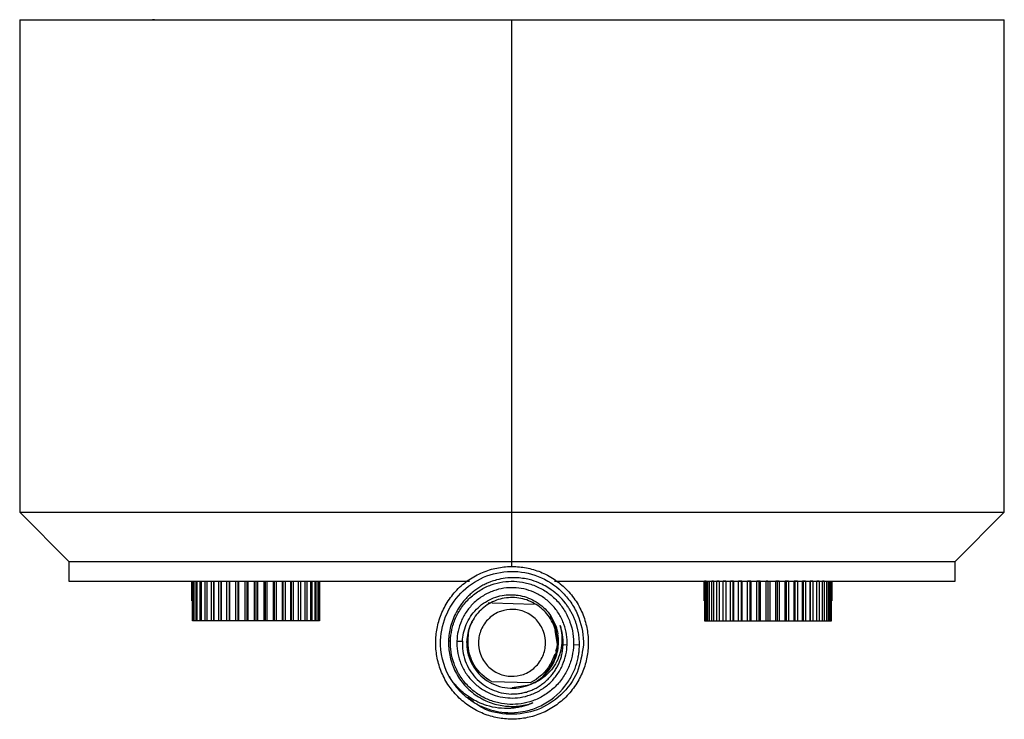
# Paper-space layout '_Superior' of a CAD drawing. Header units: millimetres. Extents: x 591 to 811, y -323 to 87.
# Tile 1 of 2: x 651 to 751, y -323 to -252. Entities that reach past the tile are written whole.
import ezdxf

# ---------------------------------------------------------------- set-up
doc = ezdxf.new("R2010")
doc.units = ezdxf.units.MM

psp = doc.layouts.new('_Superior')

# ---------------------------------------------------------------- linework, layer by layer
at = {"color": 7, "linetype": 'Continuous', "lineweight": 25}
for p, q in [((651, -251.75), (651, -301.75)), ((701, -307.25), (701, -251.75)), ((751, -301.75), (751, -251.75)), ((651, -301.75), (656, -306.75)), ((746, -306.75), (751, -301.75)), ((656, -306.75), (656, -308.75)), ((746, -308.75), (746, -306.75)), ((668.5, -310.75), (668.5, -308.75)), ((668.507, -308.75), (668.507, -310.75)), ((668.534, -312.75), (668.534, -308.75)), ((668.625, -308.75), (668.625, -312.75)), ((668.706, -312.75), (668.706, -308.75)), ((668.885, -308.75), (668.885, -312.75)), ((669.019, -312.75), (669.019, -308.75)), ((669.282, -308.75), (669.282, -312.75)), ((669.282, -308.75), (669.465, -308.75)), ((669.465, -312.75), (669.465, -308.75)), ((669.806, -308.75), (669.806, -312.75)), ((669.806, -308.75), (670.034, -308.75)), ((670.034, -312.75), (670.034, -308.75)), ((670.446, -308.75), (670.715, -308.75)), ((670.446, -308.75), (670.446, -312.75)), ((670.705, -308.75), (670.705, -312.75)), ((670.715, -312.75), (670.715, -308.75)), ((671.189, -308.75), (671.491, -308.75)), ((671.189, -308.75), (671.189, -312.75)), ((671.443, -308.75), (671.443, -312.75)), ((671.491, -312.75), (671.491, -308.75)), ((672.016, -308.75), (672.346, -308.75)), ((672.016, -308.75), (672.016, -312.75)), ((672.26, -308.75), (672.26, -312.75)), ((672.346, -312.75), (672.346, -308.75)), ((672.91, -308.75), (673.26, -308.75)), ((672.91, -308.75), (672.91, -312.75)), ((673.139, -308.75), (673.139, -312.75)), ((673.26, -312.75), (673.26, -308.75)), ((673.851, -308.75), (674.213, -308.75)), ((673.851, -308.75), (673.851, -312.75)), ((674.059, -308.75), (674.059, -312.75)), ((674.213, -312.75), (674.213, -308.75)), ((674.817, -308.75), (674.817, -312.75)), ((675, -308.75), (675, -312.75)), ((675, -308.75), (675.183, -308.75)), ((675.183, -312.75), (675.183, -308.75)), ((675.787, -308.75), (675.787, -312.75)), ((675.787, -308.75), (676.149, -308.75)), ((675.941, -308.75), (675.941, -312.75)), ((676.149, -312.75), (676.149, -308.75)), ((676.74, -308.75), (676.74, -312.75)), ((676.74, -308.75), (677.09, -308.75)), ((676.861, -308.75), (676.861, -312.75)), ((677.09, -312.75), (677.09, -308.75)), ((677.654, -308.75), (677.654, -312.75)), ((677.654, -308.75), (677.984, -308.75)), ((677.74, -308.75), (677.74, -312.75)), ((677.984, -312.75), (677.984, -308.75)), ((678.509, -308.75), (678.509, -312.75)), ((678.509, -308.75), (678.811, -308.75)), ((678.557, -308.75), (678.557, -312.75)), ((678.811, -312.75), (678.811, -308.75)), ((679.285, -308.75), (679.285, -312.75)), ((679.285, -308.75), (679.554, -308.75)), ((679.295, -308.75), (679.295, -312.75)), ((679.554, -312.75), (679.554, -308.75)), ((679.966, -308.75), (679.966, -312.75)), ((679.966, -308.75), (680.194, -308.75)), ((680.194, -312.75), (680.194, -308.75)), ((680.535, -308.75), (680.535, -312.75)), ((680.535, -308.75), (680.718, -308.75)), ((680.718, -312.75), (680.718, -308.75)), ((680.981, -308.75), (680.981, -312.75)), ((681.115, -312.75), (681.115, -308.75)), ((681.294, -308.75), (681.294, -312.75)), ((681.307, -308.75), (681.375, -308.75)), ((681.375, -312.75), (681.375, -308.75)), ((681.466, -308.75), (681.466, -312.75)), ((681.466, -308.75), (681.493, -308.75)), ((681.493, -310.75), (681.493, -308.75)), ((681.5, -310.75), (681.5, -308.75)), ((720.5, -308.75), (720.5, -310.75)), ((720.507, -310.75), (720.507, -308.75)), ((720.534, -308.75), (720.507, -308.75)), ((720.534, -308.75), (720.534, -312.75)), ((720.625, -312.75), (720.625, -308.75)), ((720.706, -308.75), (720.625, -308.75)), ((720.706, -308.75), (720.706, -312.75)), ((720.885, -312.75), (720.885, -308.75)), ((721.019, -308.75), (721.019, -312.75)), ((721.282, -312.75), (721.282, -308.75)), ((721.465, -308.75), (721.282, -308.75)), ((721.465, -308.75), (721.465, -312.75)), ((721.806, -312.75), (721.806, -308.75)), ((722.034, -308.75), (721.806, -308.75)), ((722.034, -308.75), (722.034, -312.75)), ((722.715, -308.75), (722.446, -308.75)), ((722.446, -312.75), (722.446, -308.75)), ((722.705, -308.75), (722.705, -312.75)), ((722.715, -308.75), (722.715, -312.75)), ((723.491, -308.75), (723.189, -308.75)), ((723.189, -312.75), (723.189, -308.75)), ((723.443, -308.75), (723.443, -312.75)), ((723.491, -308.75), (723.491, -312.75)), ((724.346, -308.75), (724.016, -308.75)), ((724.016, -312.75), (724.016, -308.75)), ((724.26, -308.75), (724.26, -312.75)), ((724.346, -308.75), (724.346, -312.75)), ((725.26, -308.75), (724.91, -308.75)), ((724.91, -312.75), (724.91, -308.75)), ((725.139, -308.75), (725.139, -312.75)), ((725.26, -308.75), (725.26, -312.75)), ((726.213, -308.75), (725.851, -308.75)), ((725.851, -312.75), (725.851, -308.75)), ((726.059, -308.75), (726.059, -312.75)), ((726.213, -308.75), (726.213, -312.75)), ((726.817, -312.75), (726.817, -308.75)), ((727, -308.75), (726.817, -308.75)), ((727, -308.75), (727, -312.75)), ((727.183, -308.75), (727.183, -312.75)), ((727.787, -312.75), (727.787, -308.75)), ((728.149, -308.75), (727.787, -308.75)), ((727.941, -308.75), (727.941, -312.75)), ((728.149, -308.75), (728.149, -312.75)), ((728.74, -312.75), (728.74, -308.75)), ((729.09, -308.75), (728.74, -308.75)), ((728.861, -308.75), (728.861, -312.75)), ((729.09, -308.75), (729.09, -312.75)), ((729.654, -312.75), (729.654, -308.75)), ((729.984, -308.75), (729.654, -308.75)), ((729.74, -308.75), (729.74, -312.75)), ((729.984, -308.75), (729.984, -312.75)), ((730.509, -312.75), (730.509, -308.75)), ((730.811, -308.75), (730.509, -308.75)), ((730.557, -308.75), (730.557, -312.75)), ((730.811, -308.75), (730.811, -312.75)), ((731.285, -312.75), (731.285, -308.75)), ((731.554, -308.75), (731.285, -308.75)), ((731.295, -308.75), (731.295, -312.75)), ((731.554, -308.75), (731.554, -312.75)), ((731.966, -312.75), (731.966, -308.75)), ((732.194, -308.75), (731.966, -308.75)), ((732.194, -308.75), (732.194, -312.75)), ((732.535, -312.75), (732.535, -308.75)), ((732.718, -308.75), (732.535, -308.75)), ((732.718, -308.75), (732.718, -312.75)), ((732.981, -312.75), (732.981, -308.75)), ((733.115, -308.75), (733.115, -312.75)), ((733.294, -312.75), (733.294, -308.75)), ((733.375, -308.75), (733.375, -312.75)), ((733.466, -312.75), (733.466, -308.75)), ((733.493, -308.75), (733.493, -310.75)), ((733.5, -310.75), (733.5, -308.75)), ((668.507, -310.75), (668.534, -310.75)), ((681.466, -310.75), (681.493, -310.75)), ((698.594, -310.927), (698.897, -310.936)), ((698.987, -310.939), (703.255, -311.065)), ((720.534, -310.75), (720.507, -310.75)), ((733.493, -310.75), (733.466, -310.75)), ((668.706, -312.75), (668.625, -312.75)), ((669.019, -312.75), (668.885, -312.75)), ((669.465, -312.75), (669.282, -312.75)), ((670.034, -312.75), (669.806, -312.75)), ((670.705, -312.75), (670.446, -312.75)), ((671.491, -312.75), (671.189, -312.75)), ((672.346, -312.75), (672.016, -312.75)), ((673.26, -312.75), (672.91, -312.75)), ((674.213, -312.75), (673.851, -312.75)), ((675.183, -312.75), (674.817, -312.75)), ((676.149, -312.75), (675.787, -312.75)), ((677.09, -312.75), (676.74, -312.75)), ((677.984, -312.75), (677.654, -312.75)), ((678.811, -312.75), (678.509, -312.75)), ((679.554, -312.75), (679.295, -312.75)), ((680.194, -312.75), (679.966, -312.75)), ((680.718, -312.75), (680.535, -312.75)), ((681.115, -312.75), (680.981, -312.75)), ((681.375, -312.75), (681.294, -312.75)), ((720.625, -312.75), (720.706, -312.75)), ((720.885, -312.75), (721.019, -312.75)), ((721.282, -312.75), (721.465, -312.75)), ((721.806, -312.75), (722.034, -312.75)), ((722.446, -312.75), (722.705, -312.75)), ((723.189, -312.75), (723.491, -312.75)), ((724.016, -312.75), (724.346, -312.75)), ((724.91, -312.75), (725.26, -312.75)), ((725.851, -312.75), (726.213, -312.75)), ((726.817, -312.75), (727.183, -312.75)), ((727.787, -312.75), (728.149, -312.75)), ((728.74, -312.75), (729.09, -312.75)), ((729.654, -312.75), (729.984, -312.75)), ((730.509, -312.75), (730.811, -312.75)), ((731.295, -312.75), (731.554, -312.75)), ((731.966, -312.75), (732.194, -312.75)), ((732.535, -312.75), (732.718, -312.75)), ((732.981, -312.75), (733.115, -312.75)), ((733.294, -312.75), (733.375, -312.75)), ((705.362, -313.732), (705.597, -315.153)), ((694.554, -314.786), (694.753, -314.793)), ((695.403, -314.814), (695.963, -314.833)), ((696.662, -316.433), (696.403, -314.847)), ((706.197, -315.172), (706.597, -315.186)), ((707.85, -315.227), (707.247, -315.207)), ((705.36, -316.161), (704.894, -317.155)), ((702.831, -319.056), (698.933, -318.941)), ((702.552, -319.315), (701.008, -319.571))]:
    psp.add_line(p, q, dxfattribs=at)
psp.add_arc((664.693, -258.213), 6.463, 89.99758, 91.77652, dxfattribs=at)
for points, knots in [([(651, -251.75), (651, -251.75), (651.262, -251.75), (652.408, -251.75), (653.292, -251.75), (655.729, -251.75), (657.281, -251.75), (661.019, -251.75), (663.204, -251.75), (668.085, -251.75), (670.781, -251.75), (676.498, -251.75), (679.518, -251.75), (685.673, -251.75), (688.806, -251.75), (694.997, -251.75), (698.054, -251.75), (701, -251.75)], [0, 0, 0, 0, 0.125, 0.125, 0.25, 0.25, 0.375, 0.375, 0.5, 0.5, 0.625, 0.625, 0.75, 0.75, 0.875, 0.875, 1, 1, 1, 1]), ([(701, -251.75), (703.946, -251.75), (707.003, -251.75), (713.194, -251.75), (716.327, -251.75), (722.482, -251.75), (725.502, -251.75), (731.219, -251.75), (733.915, -251.75), (738.796, -251.75), (740.981, -251.75), (744.719, -251.75), (746.271, -251.75), (748.708, -251.75), (749.592, -251.75), (750.738, -251.75), (751, -251.75), (751, -251.75)], [0, 0, 0, 0, 0.125, 0.125, 0.25, 0.25, 0.375, 0.375, 0.5, 0.5, 0.625, 0.625, 0.75, 0.75, 0.875, 0.875, 1, 1, 1, 1]), ([(651, -301.75), (651, -301.75), (651.262, -301.75), (652.408, -301.75), (653.292, -301.75), (655.729, -301.75), (657.281, -301.75), (661.019, -301.75), (663.204, -301.75), (668.085, -301.75), (670.781, -301.75), (676.498, -301.75), (679.518, -301.75), (685.673, -301.75), (688.806, -301.75), (694.997, -301.75), (698.054, -301.75), (701, -301.75)], [0, 0, 0, 0, 0.125, 0.125, 0.25, 0.25, 0.375, 0.375, 0.5, 0.5, 0.625, 0.625, 0.75, 0.75, 0.875, 0.875, 1, 1, 1, 1]), ([(701, -301.75), (703.946, -301.75), (707.003, -301.75), (713.194, -301.75), (716.327, -301.75), (722.482, -301.75), (725.502, -301.75), (731.219, -301.75), (733.915, -301.75), (738.796, -301.75), (740.981, -301.75), (744.719, -301.75), (746.271, -301.75), (748.708, -301.75), (749.592, -301.75), (750.738, -301.75), (751, -301.75), (751, -301.75)], [0, 0, 0, 0, 0.125, 0.125, 0.25, 0.25, 0.375, 0.375, 0.5, 0.5, 0.625, 0.625, 0.75, 0.75, 0.875, 0.875, 1, 1, 1, 1]), ([(656, -306.75), (656, -306.75), (656.236, -306.75), (657.267, -306.75), (658.063, -306.75), (660.256, -306.75), (661.653, -306.75), (665.017, -306.75), (666.983, -306.75), (671.377, -306.75), (673.803, -306.75), (678.948, -306.75), (681.666, -306.75), (687.205, -306.75), (690.026, -306.75), (695.598, -306.75), (698.348, -306.75), (701, -306.75)], [0, 0, 0, 0, 0.125, 0.125, 0.25, 0.25, 0.375, 0.375, 0.5, 0.5, 0.625, 0.625, 0.75, 0.75, 0.875, 0.875, 1, 1, 1, 1]), ([(656, -306.75), (656, -306.75), (656.236, -306.75), (657.267, -306.75), (658.063, -306.75), (660.256, -306.75), (661.653, -306.75), (665.017, -306.75), (666.983, -306.75), (671.377, -306.75), (673.803, -306.75), (678.948, -306.75), (681.666, -306.75), (687.205, -306.75), (690.026, -306.75), (695.598, -306.75), (698.348, -306.75), (701, -306.75)], [0, 0, 0, 0, 0.125, 0.125, 0.25, 0.25, 0.375, 0.375, 0.5, 0.5, 0.625, 0.625, 0.75, 0.75, 0.875, 0.875, 1, 1, 1, 1]), ([(701, -306.75), (703.652, -306.75), (706.402, -306.75), (711.974, -306.75), (714.795, -306.75), (720.334, -306.75), (723.052, -306.75), (728.197, -306.75), (730.623, -306.75), (735.017, -306.75), (736.983, -306.75), (740.347, -306.75), (741.744, -306.75), (743.937, -306.75), (744.733, -306.75), (745.764, -306.75), (746, -306.75), (746, -306.75)], [0, 0, 0, 0, 0.125, 0.125, 0.25, 0.25, 0.375, 0.375, 0.5, 0.5, 0.625, 0.625, 0.75, 0.75, 0.875, 0.875, 1, 1, 1, 1]), ([(701, -306.75), (703.652, -306.75), (706.402, -306.75), (711.974, -306.75), (714.795, -306.75), (720.334, -306.75), (723.052, -306.75), (728.197, -306.75), (730.623, -306.75), (735.017, -306.75), (736.983, -306.75), (740.347, -306.75), (741.744, -306.75), (743.937, -306.75), (744.733, -306.75), (745.764, -306.75), (746, -306.75), (746, -306.75)], [0, 0, 0, 0, 0.125, 0.125, 0.25, 0.25, 0.375, 0.375, 0.5, 0.5, 0.625, 0.625, 0.75, 0.75, 0.875, 0.875, 1, 1, 1, 1]), ([(693.253, -314.771), (693.267, -314.314), (693.321, -313.842), (693.527, -312.888), (693.679, -312.407), (694.084, -311.464), (694.339, -311.004), (694.944, -310.135), (695.295, -309.727), (696.074, -308.993), (696.501, -308.667), (697.404, -308.114), (697.879, -307.888), (698.844, -307.538), (699.333, -307.416), (700.298, -307.266), (700.773, -307.24), (701.686, -307.267), (702.158, -307.321), (703.112, -307.527), (703.593, -307.679), (704.536, -308.084), (704.996, -308.339), (705.865, -308.944), (706.273, -309.295), (707.007, -310.074), (707.333, -310.501), (707.886, -311.404), (708.112, -311.879), (708.462, -312.844), (708.584, -313.333), (708.734, -314.298), (708.76, -314.773), (708.747, -315.229)], [0, 0, 0, 0, 0.0625, 0.0625, 0.125, 0.125, 0.1875, 0.1875, 0.25, 0.25, 0.3125, 0.3125, 0.375, 0.375, 0.4375, 0.4375, 0.5, 0.5, 0.5625, 0.5625, 0.625, 0.625, 0.6875, 0.6875, 0.75, 0.75, 0.8125, 0.8125, 0.875, 0.875, 0.9375, 0.9375, 1, 1, 1, 1]), ([(693.754, -314.76), (693.785, -313.811), (694.007, -312.87), (694.79, -311.14), (695.354, -310.356), (696.74, -309.059), (697.561, -308.547), (699.338, -307.881), (700.292, -307.722), (702.189, -307.786), (703.131, -308.007), (704.86, -308.789), (705.644, -309.354), (706.617, -310.394), (706.908, -310.772), (707.409, -311.577), (707.619, -312.005), (708.119, -313.338), (708.278, -314.292), (708.246, -315.24)], [0, 0, 0, 0, 0.125, 0.125, 0.25, 0.25, 0.375, 0.375, 0.5, 0.5, 0.625, 0.625, 0.75, 0.75, 0.8125, 0.8125, 0.875, 0.875, 1, 1, 1, 1]), ([(656, -308.75), (656.092, -308.75), (656.281, -308.75), (657.851, -308.75), (660.468, -308.75), (664.233, -308.75), (669.035, -308.75), (674.706, -308.75), (680.999, -308.75), (687.643, -308.75), (692.921, -308.75), (695.942, -308.75), (696.676, -308.75)], [0, 0, 0, 0, 0.098656, 0.202288, 0.309993, 0.420595, 0.532706, 0.644816, 0.755418, 0.863124, 0.966755, 1, 1, 1, 1]), ([(694.753, -314.793), (694.766, -314.425), (694.811, -314.044), (694.98, -313.275), (695.103, -312.887), (695.433, -312.129), (695.64, -311.758), (696.13, -311.059), (696.415, -310.731), (697.045, -310.142), (697.39, -309.88), (698.12, -309.437), (698.504, -309.255), (699.283, -308.976), (699.678, -308.879), (700.456, -308.761), (700.839, -308.741), (701.575, -308.766), (701.956, -308.811), (702.725, -308.98), (703.113, -309.103), (703.871, -309.433), (704.242, -309.64), (704.941, -310.13), (705.269, -310.415), (705.858, -311.045), (706.12, -311.39), (706.563, -312.12), (706.745, -312.504), (707.024, -313.283), (707.121, -313.678), (707.239, -314.456), (707.259, -314.839), (707.247, -315.207)], [0, 0, 0, 0, 0.0625, 0.0625, 0.125, 0.125, 0.1875, 0.1875, 0.25, 0.25, 0.3125, 0.3125, 0.375, 0.375, 0.4375, 0.4375, 0.5, 0.5, 0.5625, 0.5625, 0.625, 0.625, 0.6875, 0.6875, 0.75, 0.75, 0.8125, 0.8125, 0.875, 0.875, 0.9375, 0.9375, 1, 1, 1, 1]), ([(707.85, -315.227), (707.85, -315.141), (707.85, -314.964), (707.837, -314.694), (707.813, -314.414), (707.775, -314.125), (707.723, -313.827), (707.656, -313.521), (707.571, -313.209), (707.468, -312.89), (707.346, -312.567), (707.203, -312.241), (707.038, -311.914), (706.85, -311.589), (706.64, -311.266), (706.1, -310.535), (705.165, -309.644), (703.867, -308.927), (702.646, -308.521), (701.492, -308.357), (700.371, -308.41), (699.515, -308.579), (698.912, -308.772), (698.451, -308.961), (698.049, -309.157), (697.631, -309.4), (697.23, -309.675), (696.85, -309.981), (696.493, -310.314), (696.163, -310.672), (695.863, -311.053), (695.592, -311.45), (695.438, -311.729), (695.361, -311.868)], [0, 0, 0, 0, 0.014648, 0.029885, 0.045718, 0.062154, 0.0792, 0.096855, 0.115122, 0.133995, 0.153469, 0.173532, 0.194168, 0.215359, 0.237081, 0.259303, 0.369091, 0.451947, 0.508309, 0.586049, 0.647569, 0.697283, 0.733304, 0.7545, 0.781537, 0.808808, 0.836242, 0.863764, 0.891297, 0.918762, 0.946084, 0.973187, 1, 1, 1, 1]), ([(705.305, -308.75), (706.045, -308.75), (709.073, -308.75), (714.357, -308.75), (721.001, -308.75), (727.294, -308.75), (732.965, -308.75), (737.767, -308.75), (741.532, -308.75), (744.149, -308.75), (745.719, -308.75), (745.908, -308.75), (746, -308.75)], [0, 0, 0, 0, 0.03352, 0.137122, 0.244797, 0.355368, 0.467446, 0.579525, 0.690096, 0.79777, 0.901372, 1, 1, 1, 1]), ([(706.597, -315.186), (706.608, -314.856), (706.59, -314.513), (706.485, -313.816), (706.397, -313.462), (706.147, -312.763), (705.985, -312.42), (705.588, -311.766), (705.353, -311.456), (704.825, -310.891), (704.531, -310.637), (703.905, -310.197), (703.573, -310.012), (702.893, -309.717), (702.545, -309.606), (701.857, -309.455), (701.516, -309.414), (700.856, -309.392), (700.513, -309.41), (699.816, -309.515), (699.462, -309.603), (698.763, -309.853), (698.42, -310.015), (697.766, -310.412), (697.456, -310.647), (696.891, -311.175), (696.637, -311.469), (696.197, -312.095), (696.012, -312.427), (695.717, -313.107), (695.606, -313.455), (695.455, -314.143), (695.414, -314.484), (695.403, -314.814)], [0, 0, 0, 0, 0.0625, 0.0625, 0.125, 0.125, 0.1875, 0.1875, 0.25, 0.25, 0.3125, 0.3125, 0.375, 0.375, 0.4375, 0.4375, 0.5, 0.5, 0.5625, 0.5625, 0.625, 0.625, 0.6875, 0.6875, 0.75, 0.75, 0.8125, 0.8125, 0.875, 0.875, 0.9375, 0.9375, 1, 1, 1, 1]), ([(695.963, -314.833), (695.994, -314.285), (696.117, -313.705), (696.591, -312.585), (696.942, -312.048), (697.828, -311.143), (698.36, -310.778), (699.482, -310.283), (700.069, -310.153), (700.762, -310.115), (700.899, -310.113), (701.168, -310.121), (701.3, -310.13), (701.704, -310.176), (701.98, -310.23), (702.804, -310.469), (703.352, -310.737), (704.323, -311.474), (704.742, -311.943), (705.363, -312.98), (705.564, -313.545), (705.658, -314.096)], [0, 0, 0, 0, 0.125, 0.125, 0.25, 0.25, 0.375, 0.375, 0.5, 0.5, 0.53125, 0.53125, 0.5625, 0.5625, 0.625, 0.625, 0.75, 0.75, 0.875, 0.875, 1, 1, 1, 1]), ([(705.515, -314.124), (705.408, -313.575), (705.203, -313.044), (704.614, -312.095), (704.229, -311.677), (703.338, -311), (702.832, -310.741), (701.76, -310.427), (701.194, -310.371), (700.078, -310.459), (699.528, -310.603), (698.52, -311.084), (698.061, -311.419), (697.287, -312.228), (696.973, -312.701), (696.542, -313.732), (696.423, -314.288), (696.403, -314.847)], [0, 0, 0, 0, 0.125, 0.125, 0.25, 0.25, 0.375, 0.375, 0.5, 0.5, 0.625, 0.625, 0.75, 0.75, 0.875, 0.875, 1, 1, 1, 1]), ([(695.361, -311.868), (695.099, -312.34), (694.903, -312.835), (694.638, -313.822), (694.569, -314.314), (694.554, -314.786)], [0, 0, 0, 0, 0.5, 0.5, 1, 1, 1, 1]), ([(701.101, -311.601), (700.7, -311.59), (700.266, -311.65), (699.419, -311.956), (699.01, -312.204), (698.326, -312.848), (698.055, -313.242), (697.699, -314.069), (697.613, -314.499), (697.59, -315.3), (697.65, -315.734), (697.956, -316.581), (698.204, -316.99), (698.848, -317.674), (699.242, -317.945), (700.069, -318.301), (700.499, -318.387), (700.899, -318.399)], [0, 0, 0, 0, 0.125, 0.125, 0.25, 0.25, 0.375, 0.375, 0.5, 0.5, 0.625, 0.625, 0.75, 0.75, 0.875, 0.875, 1, 1, 1, 1]), ([(700.899, -318.399), (701.3, -318.41), (701.734, -318.35), (702.581, -318.044), (702.99, -317.796), (703.674, -317.152), (703.945, -316.758), (704.301, -315.931), (704.387, -315.501), (704.41, -314.7), (704.35, -314.266), (704.044, -313.419), (703.796, -313.01), (703.152, -312.326), (702.758, -312.055), (701.931, -311.699), (701.501, -311.613), (701.101, -311.601)], [0, 0, 0, 0, 0.125, 0.125, 0.25, 0.25, 0.375, 0.375, 0.5, 0.5, 0.625, 0.625, 0.75, 0.75, 0.875, 0.875, 1, 1, 1, 1]), ([(696.551, -314.914), (696.558, -314.631), (696.573, -314.003), (696.724, -313.292), (696.94, -312.928), (696.979, -312.863)], [0, 0, 0, 0, 0.401446, 0.892779, 1, 1, 1, 1]), ([(704.868, -312.256), (705.093, -312.644), (705.478, -313.308), (705.501, -314.069), (705.51, -314.385)], [0, 0, 0, 0, 0.585277, 1, 1, 1, 1]), ([(705.889, -313.229), (706.074, -313.896), (706.121, -314.592), (705.957, -315.926), (705.744, -316.565), (705.085, -317.688), (704.644, -318.175), (703.633, -318.938), (703.063, -319.214), (702.469, -319.359)], [0, 0, 0, 0, 0.25, 0.25, 0.5, 0.5, 0.75, 0.75, 1, 1, 1, 1]), ([(708.747, -315.229), (708.733, -315.686), (708.679, -316.158), (708.473, -317.112), (708.321, -317.593), (707.916, -318.536), (707.661, -318.996), (707.056, -319.865), (706.705, -320.273), (705.926, -321.007), (705.499, -321.333), (704.596, -321.886), (704.121, -322.112), (703.156, -322.462), (702.667, -322.584), (701.702, -322.734), (701.227, -322.76), (700.314, -322.733), (699.842, -322.679), (698.888, -322.473), (698.407, -322.321), (697.464, -321.916), (697.004, -321.661), (696.135, -321.056), (695.727, -320.705), (694.993, -319.926), (694.667, -319.499), (694.114, -318.596), (693.888, -318.121), (693.538, -317.156), (693.416, -316.667), (693.266, -315.702), (693.24, -315.227), (693.253, -314.771)], [0, 0, 0, 0, 0.0625, 0.0625, 0.125, 0.125, 0.1875, 0.1875, 0.25, 0.25, 0.3125, 0.3125, 0.375, 0.375, 0.4375, 0.4375, 0.5, 0.5, 0.5625, 0.5625, 0.625, 0.625, 0.6875, 0.6875, 0.75, 0.75, 0.8125, 0.8125, 0.875, 0.875, 0.9375, 0.9375, 1, 1, 1, 1]), ([(694.554, -314.786), (694.538, -315.259), (694.574, -315.756), (694.774, -316.762), (694.938, -317.27), (695.401, -318.248), (695.7, -318.718), (696.412, -319.567), (696.824, -319.946), (697.72, -320.581), (698.202, -320.835), (699.186, -321.212), (699.686, -321.334), (700.416, -321.428), (700.654, -321.445), (701.13, -321.453), (701.374, -321.444), (702.116, -321.372), (702.625, -321.264), (703.126, -321.089)], [0, 0, 0, 0, 0.125, 0.125, 0.25, 0.25, 0.375, 0.375, 0.5, 0.5, 0.625, 0.625, 0.75, 0.75, 0.8125, 0.8125, 0.875, 0.875, 1, 1, 1, 1]), ([(707.247, -315.207), (707.234, -315.575), (707.189, -315.956), (707.02, -316.725), (706.897, -317.113), (706.567, -317.871), (706.36, -318.242), (705.87, -318.941), (705.585, -319.269), (704.955, -319.858), (704.61, -320.12), (703.88, -320.563), (703.496, -320.745), (702.717, -321.024), (702.322, -321.121), (701.544, -321.239), (701.161, -321.259), (700.425, -321.234), (700.044, -321.189), (699.275, -321.02), (698.887, -320.897), (698.129, -320.567), (697.758, -320.36), (697.059, -319.87), (696.731, -319.585), (696.142, -318.955), (695.88, -318.61), (695.437, -317.88), (695.255, -317.496), (694.976, -316.717), (694.879, -316.322), (694.761, -315.544), (694.741, -315.161), (694.753, -314.793)], [0, 0, 0, 0, 0.0625, 0.0625, 0.125, 0.125, 0.1875, 0.1875, 0.25, 0.25, 0.3125, 0.3125, 0.375, 0.375, 0.4375, 0.4375, 0.5, 0.5, 0.5625, 0.5625, 0.625, 0.625, 0.6875, 0.6875, 0.75, 0.75, 0.8125, 0.8125, 0.875, 0.875, 0.9375, 0.9375, 1, 1, 1, 1]), ([(695.403, -314.814), (695.392, -315.144), (695.41, -315.487), (695.515, -316.184), (695.603, -316.538), (695.853, -317.237), (696.015, -317.58), (696.412, -318.234), (696.647, -318.544), (697.175, -319.109), (697.469, -319.363), (698.095, -319.803), (698.427, -319.988), (699.107, -320.283), (699.455, -320.394), (700.143, -320.545), (700.484, -320.586), (701.144, -320.608), (701.487, -320.59), (702.184, -320.485), (702.538, -320.397), (703.237, -320.147), (703.58, -319.985), (704.234, -319.588), (704.544, -319.353), (705.109, -318.825), (705.363, -318.531), (705.803, -317.905), (705.988, -317.573), (706.283, -316.893), (706.394, -316.545), (706.545, -315.857), (706.586, -315.516), (706.597, -315.186)], [0, 0, 0, 0, 0.0625, 0.0625, 0.125, 0.125, 0.1875, 0.1875, 0.25, 0.25, 0.3125, 0.3125, 0.375, 0.375, 0.4375, 0.4375, 0.5, 0.5, 0.5625, 0.5625, 0.625, 0.625, 0.6875, 0.6875, 0.75, 0.75, 0.8125, 0.8125, 0.875, 0.875, 0.9375, 0.9375, 1, 1, 1, 1]), ([(695.964, -314.833), (695.929, -315.5), (696.029, -316.178), (696.482, -317.448), (696.841, -318.037), (697.761, -319.037), (698.321, -319.448), (699.567, -320.016), (700.249, -320.177), (700.939, -320.2)], [0, 0, 0, 0, 0.25, 0.25, 0.5, 0.5, 0.75, 0.75, 1, 1, 1, 1]), ([(696.403, -314.847), (696.39, -315.217), (696.421, -315.589), (696.573, -316.312), (696.694, -316.664), (697.179, -317.662), (697.661, -318.252), (698.846, -319.134), (699.55, -319.425), (700.646, -319.601), (701.018, -319.617), (701.754, -319.555), (702.118, -319.478), (702.469, -319.359)], [0, 0, 0, 0, 0.125, 0.125, 0.25, 0.25, 0.5, 0.5, 0.75, 0.75, 0.875, 0.875, 1, 1, 1, 1]), ([(698.933, -318.94), (698.208, -318.558), (697.592, -317.967), (696.961, -316.91), (696.8, -316.529), (696.594, -315.736), (696.548, -315.324), (696.556, -314.914)], [0, 0, 0, 0, 0.5, 0.5, 0.75, 0.75, 1, 1, 1, 1]), ([(702.469, -319.359), (702.995, -319.193), (703.494, -318.933), (704.371, -318.252), (704.747, -317.828), (705.329, -316.871), (705.537, -316.338), (705.752, -315.231), (705.755, -314.657), (705.658, -314.097)], [0, 0, 0, 0, 0.25, 0.25, 0.5, 0.5, 0.75, 0.75, 1, 1, 1, 1]), ([(705.567, -314.972), (705.573, -315.02), (705.61, -315.323), (705.512, -315.62), (705.429, -315.87)], [0, 0, 0, 0, 0.1564994, 1, 1, 1, 1]), ([(694.605, -318.415), (694.65, -318.494), (694.741, -318.653), (694.89, -318.884), (695.047, -319.111), (695.213, -319.332), (695.387, -319.547), (695.57, -319.755), (695.761, -319.956), (695.959, -320.149), (696.163, -320.334), (696.375, -320.511), (696.592, -320.679), (696.815, -320.838), (697.042, -320.987), (697.274, -321.127), (697.509, -321.258), (697.748, -321.379), (698.266, -321.617), (699.09, -321.899), (700.311, -322.106), (701.493, -322.092), (702.739, -321.867), (704.488, -321.229), (705.91, -320.087), (706.772, -318.868), (707.096, -318.303), (707.353, -317.741), (707.548, -317.192), (707.689, -316.663), (707.782, -316.159), (707.836, -315.683), (707.846, -315.376), (707.85, -315.227)], [0, 0, 0, 0, 0.014874, 0.0298, 0.044766, 0.059762, 0.074778, 0.089802, 0.104823, 0.11983, 0.134812, 0.149758, 0.164658, 0.1795, 0.194275, 0.208971, 0.223581, 0.238093, 0.252498, 0.316485, 0.379023, 0.453337, 0.507633, 0.584389, 0.755013, 0.792094, 0.827416, 0.860891, 0.892473, 0.922149, 0.949934, 0.975867, 1, 1, 1, 1]), ([(708.246, -315.24), (708.105, -316.185), (707.825, -318.075), (706.069, -320.429), (703.616, -321.968), (700.769, -322.413), (698.202, -321.922), (696.989, -320.923), (696.511, -320.53)], [0, 0, 0, 0, 0.177012, 0.353992, 0.530947, 0.707925, 0.884941, 1, 1, 1, 1]), ([(700.939, -320.192), (701.018, -320.192), (701.177, -320.192), (701.413, -320.179), (701.649, -320.156), (701.884, -320.122), (702.117, -320.078), (702.347, -320.023), (702.574, -319.957), (702.798, -319.881), (703.018, -319.794), (703.233, -319.697), (703.444, -319.59), (703.65, -319.473), (703.85, -319.346), (704.044, -319.211), (704.232, -319.067), (704.414, -318.914), (704.641, -318.706), (704.903, -318.433), (705.185, -318.085), (705.438, -317.715), (705.657, -317.325), (705.841, -316.917), (705.987, -316.495), (706.094, -316.061), (706.166, -315.619), (706.183, -315.321), (706.191, -315.172)], [0, 0, 0, 0, 0.029473, 0.058935, 0.088383, 0.117813, 0.147223, 0.176613, 0.205985, 0.235345, 0.2647, 0.294061, 0.323435, 0.352827, 0.382239, 0.411671, 0.44112, 0.470583, 0.500054, 0.555741, 0.611401, 0.667001, 0.722524, 0.777979, 0.833409, 0.888874, 0.944404, 1, 1, 1, 1]), ([(705.597, -315.153), (705.513, -315.759), (705.346, -316.963), (704.552, -317.883), (704.157, -318.34)], [0, 0, 0, 0, 0.503231, 1, 1, 1, 1]), ([(703.126, -321.089), (703.049, -321.123), (702.895, -321.19), (702.662, -321.279), (702.429, -321.358), (702.196, -321.427), (701.965, -321.486), (701.736, -321.536), (701.51, -321.577), (701.286, -321.61), (701.065, -321.635), (700.519, -321.678), (699.623, -321.652), (698.663, -321.445), (697.97, -321.201), (697.531, -321.012), (697.1, -320.789), (696.682, -320.533), (696.279, -320.246), (695.895, -319.93), (695.532, -319.587), (695.195, -319.218), (694.882, -318.829), (694.697, -318.553), (694.605, -318.415)], [0, 0, 0, 0, 0.026039, 0.051716, 0.077015, 0.101924, 0.126434, 0.150535, 0.174219, 0.197479, 0.220312, 0.242714, 0.366295, 0.495148, 0.543566, 0.592746, 0.642584, 0.692969, 0.743783, 0.794905, 0.846211, 0.897577, 0.948881, 1, 1, 1, 1])]:
    psp.add_open_spline(points, degree=3, knots=knots, dxfattribs=at)
for points in [[(668.625, -312.75), (668.585, -312.75), (668.555, -312.75), (668.534, -312.75)], [(668.885, -312.75), (668.816, -312.75), (668.757, -312.75), (668.706, -312.75)], [(669.282, -312.75), (669.185, -312.75), (669.098, -312.75), (669.019, -312.75)], [(669.806, -312.75), (669.685, -312.75), (669.571, -312.75), (669.465, -312.75)], [(670.446, -312.75), (670.302, -312.75), (670.165, -312.75), (670.034, -312.75)], [(671.189, -312.75), (671.025, -312.75), (670.867, -312.75), (670.715, -312.75)], [(672.016, -312.75), (671.836, -312.75), (671.661, -312.75), (671.491, -312.75)], [(672.91, -312.75), (672.719, -312.75), (672.53, -312.75), (672.346, -312.75)], [(673.851, -312.75), (673.652, -312.75), (673.454, -312.75), (673.26, -312.75)], [(674.817, -312.75), (674.615, -312.75), (674.413, -312.75), (674.213, -312.75)], [(675.787, -312.75), (675.587, -312.75), (675.385, -312.75), (675.183, -312.75)], [(676.74, -312.75), (676.546, -312.75), (676.348, -312.75), (676.149, -312.75)], [(677.654, -312.75), (677.47, -312.75), (677.281, -312.75), (677.09, -312.75)], [(678.509, -312.75), (678.339, -312.75), (678.164, -312.75), (677.984, -312.75)], [(679.285, -312.75), (679.133, -312.75), (678.975, -312.75), (678.811, -312.75)], [(679.966, -312.75), (679.835, -312.75), (679.698, -312.75), (679.554, -312.75)], [(680.535, -312.75), (680.429, -312.75), (680.315, -312.75), (680.194, -312.75)], [(680.981, -312.75), (680.902, -312.75), (680.815, -312.75), (680.718, -312.75)], [(681.294, -312.75), (681.243, -312.75), (681.184, -312.75), (681.115, -312.75)], [(681.466, -312.75), (681.445, -312.75), (681.415, -312.75), (681.375, -312.75)], [(720.534, -312.75), (720.555, -312.75), (720.585, -312.75), (720.625, -312.75)], [(720.706, -312.75), (720.757, -312.75), (720.816, -312.75), (720.885, -312.75)], [(721.019, -312.75), (721.098, -312.75), (721.185, -312.75), (721.282, -312.75)], [(721.465, -312.75), (721.571, -312.75), (721.685, -312.75), (721.806, -312.75)], [(722.034, -312.75), (722.165, -312.75), (722.302, -312.75), (722.446, -312.75)], [(722.715, -312.75), (722.867, -312.75), (723.025, -312.75), (723.189, -312.75)], [(723.491, -312.75), (723.661, -312.75), (723.836, -312.75), (724.016, -312.75)], [(724.346, -312.75), (724.53, -312.75), (724.719, -312.75), (724.91, -312.75)], [(725.26, -312.75), (725.454, -312.75), (725.652, -312.75), (725.851, -312.75)], [(726.213, -312.75), (726.413, -312.75), (726.615, -312.75), (726.817, -312.75)], [(727.183, -312.75), (727.385, -312.75), (727.587, -312.75), (727.787, -312.75)], [(728.149, -312.75), (728.348, -312.75), (728.546, -312.75), (728.74, -312.75)], [(729.09, -312.75), (729.281, -312.75), (729.47, -312.75), (729.654, -312.75)], [(729.984, -312.75), (730.164, -312.75), (730.339, -312.75), (730.509, -312.75)], [(730.811, -312.75), (730.975, -312.75), (731.133, -312.75), (731.285, -312.75)], [(731.554, -312.75), (731.698, -312.75), (731.835, -312.75), (731.966, -312.75)], [(732.194, -312.75), (732.315, -312.75), (732.429, -312.75), (732.535, -312.75)], [(732.718, -312.75), (732.815, -312.75), (732.902, -312.75), (732.981, -312.75)], [(733.115, -312.75), (733.184, -312.75), (733.243, -312.75), (733.294, -312.75)], [(733.375, -312.75), (733.415, -312.75), (733.445, -312.75), (733.466, -312.75)], [(706.191, -315.172), (706.211, -314.514), (706.109, -313.85), (705.887, -313.229)], [(694.605, -318.415), (694.008, -317.299), (693.713, -316.024), (693.754, -314.76)], [(705.515, -314.124), (705.581, -314.463), (705.609, -314.809), (705.597, -315.153)], [(704.892, -317.154), (704.429, -317.984), (703.694, -318.664), (702.831, -319.056)]]:
    psp.add_open_spline(points, degree=3, dxfattribs=at)

doc.saveas('drawing.dxf')
